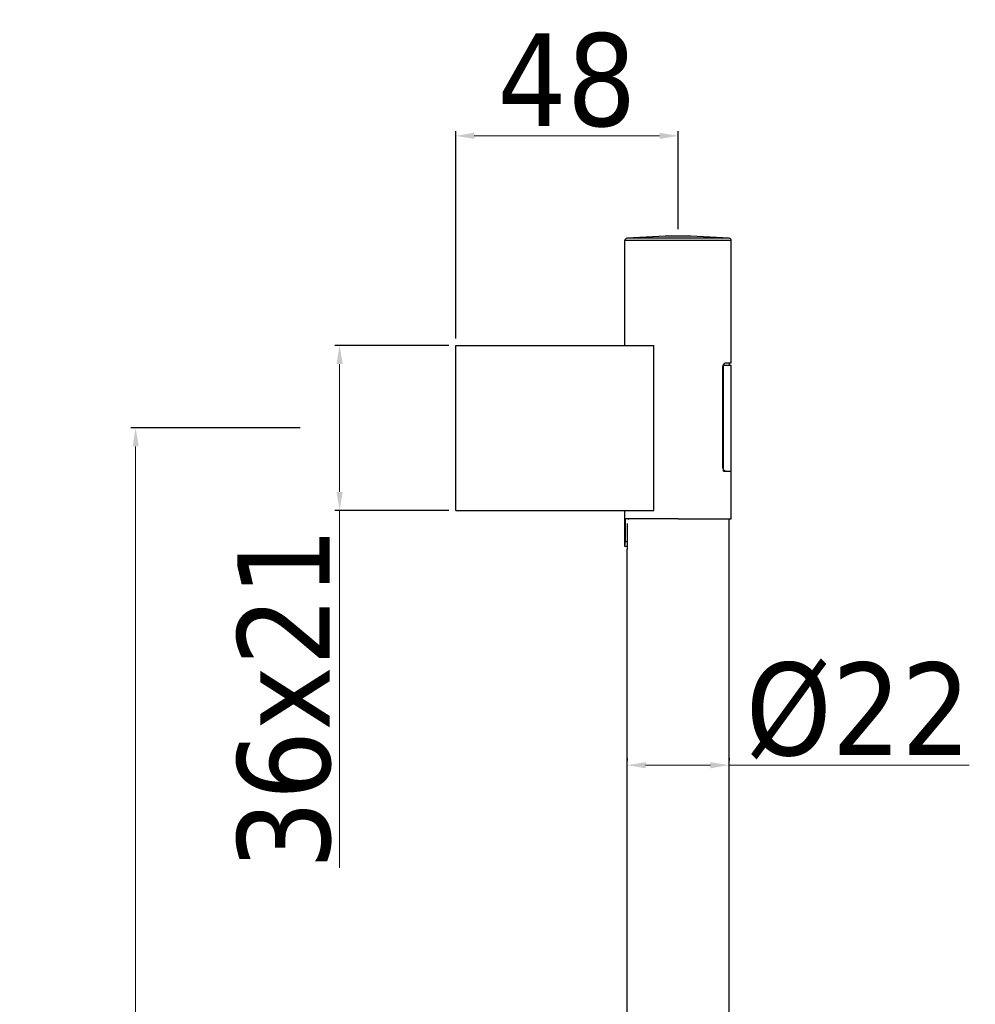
# Model space of a CAD drawing. Extents: x -559 to 3392, y -747 to 867.
# Tile 29 of 29: x 3023 to 3229, y -181 to 31. Entities that reach past the tile are written whole.
import ezdxf

# ---------------------------------------------------------------- set-up
doc = ezdxf.new("R2010")
doc.units = 0
doc.header["$LTSCALE"] = 2
doc.header["$MEASUREMENT"] = 0
doc.layers.get('DEFPOINTS').update_dxf_attribs({"linetype": 'CONTINUOUS'})
doc.layers.add('02___PRT_ALL_AXES', color=7, linetype='CONTINUOUS')
doc.layers.add('OGGETTO', color=7, linetype='CONTINUOUS', lineweight=25)
doc.styles.add('ISO', font='tahoma.ttf')
doc.dimstyles.new('ISO-25', dxfattribs={"dimtxt": 20, "dimasz": 4, "dimexe": 1, "dimexo": 1.5, "dimgap": 1.5, "dimtad": 1, "dimdec": 0, "dimtxsty": 'ISO', "dimcen": 2.5, "dimclrd": 7, "dimclre": 7, "dimclrt": 7, "dimadec": 0, "dimazin": 0, "dimtfac": 1, "dimtdec": 0, "dimtmove": 0, "dimatfit": 3, "dimfxl": 1, "dimlwd": 13, "dimarcsym": 0})

# ---------------------------------------------------------------- blocks, each defined once
blk = doc.blocks.new('*D55')
at = {"layer": 'DEFPOINTS', "color": 0, "transparency": 16777216}
for p in [(3084.93, -56.77), (3047.9, -705.97), (3117.01, -705.97)]:
    blk.add_point(p, dxfattribs=at)
at = {"layer": 'OGGETTO', "color": 7, "lineweight": -2, "transparency": 16777216}
for p, q in [((3083.43, -56.77), (3046.9, -56.77)), ((3115.51, -705.97), (3046.9, -705.97))]:
    blk.add_line(p, q, dxfattribs=at)
at = {"layer": 'OGGETTO', "color": 7, "lineweight": 13, "transparency": 16777216}
blk.add_line((3047.9, -60.77), (3047.9, -701.97), dxfattribs=at)
at = {"layer": 'OGGETTO', "color": 7, "transparency": 16777216}
for points in [[(3047.24, -60.77), (3048.57, -60.77), (3047.9, -56.77)], [(3047.24, -701.97), (3048.57, -701.97), (3047.9, -705.97)]]:
    blk.add_solid(points, dxfattribs=at)
at = {"layer": 'OGGETTO', "color": 7, "transparency": 16777216, "insert": (3035.99, -381.37), "char_height": 20, "attachment_point": 5, "rotation": 90, "style": 'ISO'}
blk.add_mtext('650', dxfattribs=at)
blk = doc.blocks.new('*D56')
at = {"layer": 'DEFPOINTS', "color": 0, "transparency": 16777216}
for p in [(3165.01, 6.29), (3165.01, -15.37), (3117.01, -38.97)]:
    blk.add_point(p, dxfattribs=at)
at = {"layer": 'OGGETTO', "color": 7, "lineweight": -2, "transparency": 16777216}
for p, q in [((3117.01, -37.47), (3117.01, 7.29)), ((3165.01, -13.87), (3165.01, 7.29))]:
    blk.add_line(p, q, dxfattribs=at)
at = {"layer": 'OGGETTO', "color": 7, "lineweight": 13, "transparency": 16777216}
blk.add_line((3121.01, 6.29), (3161.01, 6.29), dxfattribs=at)
at = {"layer": 'OGGETTO', "color": 7, "transparency": 16777216}
for points in [[(3121.01, 6.96), (3121.01, 5.62), (3117.01, 6.29)], [(3161.01, 6.96), (3161.01, 5.62), (3165.01, 6.29)]]:
    blk.add_solid(points, dxfattribs=at)
at = {"layer": 'OGGETTO', "color": 7, "transparency": 16777216, "insert": (3141.01, 18.25), "char_height": 20, "attachment_point": 5, "style": 'ISO'}
blk.add_mtext('48', dxfattribs=at)
blk = doc.blocks.new('*D52')
at = {"layer": 'DEFPOINTS', "color": 0, "transparency": 16777216}
for p in [(3154.01, -129.58), (3176.01, -129.58), (3176.01, -129.58)]:
    blk.add_point(p, dxfattribs=at)
at = {"layer": 'OGGETTO', "color": 7, "lineweight": -2, "transparency": 16777216}
for p, q in [((3154.01, -128.08), (3154.01, -128.58)), ((3176.01, -128.08), (3176.01, -128.58))]:
    blk.add_line(p, q, dxfattribs=at)
at = {"layer": 'OGGETTO', "color": 7, "lineweight": 13, "transparency": 16777216}
for p, q in [((3158.01, -129.58), (3172.01, -129.58)), ((3176.01, -129.58), (3227.83, -129.58))]:
    blk.add_line(p, q, dxfattribs=at)
at = {"layer": 'OGGETTO', "color": 7, "transparency": 16777216}
for points in [[(3158.01, -128.92), (3158.01, -130.25), (3154.01, -129.58)], [(3172.01, -128.92), (3172.01, -130.25), (3176.01, -129.58)]]:
    blk.add_solid(points, dxfattribs=at)
at = {"layer": 'OGGETTO', "color": 7, "transparency": 16777216, "insert": (3203.92, -117.88), "char_height": 20, "attachment_point": 5, "style": 'ISO'}
blk.add_mtext('%%C22', dxfattribs=at)
blk = doc.blocks.new('*D62')
at = {"layer": 'DEFPOINTS', "color": 0, "transparency": 16777216}
for p in [(3117.01, -38.97), (3091.94, -74.57), (3117.01, -74.57)]:
    blk.add_point(p, dxfattribs=at)
at = {"layer": 'OGGETTO', "color": 7, "lineweight": -2, "transparency": 16777216}
for p, q in [((3115.51, -38.97), (3090.94, -38.97)), ((3115.51, -74.57), (3090.94, -74.57))]:
    blk.add_line(p, q, dxfattribs=at)
at = {"layer": 'OGGETTO', "color": 7, "lineweight": 13, "transparency": 16777216}
for p, q in [((3091.94, -42.97), (3091.94, -70.57)), ((3091.94, -74.57), (3091.94, -151.73))]:
    blk.add_line(p, q, dxfattribs=at)
at = {"layer": 'OGGETTO', "color": 7, "transparency": 16777216}
for points in [[(3091.27, -42.97), (3092.61, -42.97), (3091.94, -38.97)], [(3091.27, -70.57), (3092.61, -70.57), (3091.94, -74.57)]]:
    blk.add_solid(points, dxfattribs=at)
at = {"layer": 'OGGETTO', "color": 7, "transparency": 16777216, "insert": (3080.02, -115.15), "char_height": 20, "attachment_point": 5, "rotation": 90, "style": 'ISO'}
blk.add_mtext('36x21', dxfattribs=at)

msp = doc.modelspace()

# ---------------------------------------------------------------- linework, layer by layer
at = {"layer": '02___PRT_ALL_AXES', "color": 7, "linetype": 'Continuous'}
for p, q in [((3153.51, -38.97), (3153.51, -16.33)), ((3176.51, -16.33), (3153.51, -16.33)), ((3176.05, -15.83), (3153.97, -15.83)), ((3176.51, -42.72), (3176.51, -16.33)), ((3117.01, -74.57), (3117.01, -38.97)), ((3117.01, -38.97), (3159.8, -38.97)), ((3159.8, -74.57), (3159.8, -38.97)), ((3174.69, -65.12), (3174.69, -43.72)), ((3174.78, -43.22), (3176.51, -43.22)), ((3174.82, -66.12), (3174.82, -43.22)), ((3175.27, -42.72), (3176.51, -42.72)), ((3176.01, -42.72), (3176.01, -43.22)), ((3176.51, -76.37), (3176.51, -43.22)), ((3174.82, -66.12), (3176.51, -66.12)), ((3175.27, -66.12), (3176.51, -66.12)), ((3117.01, -74.57), (3159.8, -74.57)), ((3153.51, -82.37), (3153.51, -74.57)), ((3165.01, -76.37), (3153.57, -76.37)), ((3153.57, -76.37), (3153.57, -81.37)), ((3165.01, -76.37), (3176.51, -76.37)), ((3176.01, -270.88), (3176.01, -76.37)), ((3154.11, -82.97), (3154.11, -77.37)), ((3154.11, -82.37), (3153.51, -82.37)), ((3154.11, -81.37), (3153.57, -81.37)), ((3154.01, -270.88), (3154.01, -82.97)), ((3154.01, -82.97), (3154.11, -82.97))]:
    msp.add_line(p, q, dxfattribs=at)
for points in [[(3174.69, -43.72), (3174.7, -43.64), (3174.7, -43.56), (3174.71, -43.48), (3174.73, -43.4), (3174.75, -43.32), (3174.77, -43.24)], [(3174.77, -43.24), (3174.8, -43.17), (3174.83, -43.1), (3174.87, -43.03), (3174.9, -42.97), (3174.94, -42.92), (3174.99, -42.87), (3175.03, -42.83), (3175.08, -42.79), (3175.12, -42.76), (3175.17, -42.74), (3175.22, -42.73), (3175.27, -42.72)], [(3175.27, -66.12), (3175.22, -66.12), (3175.17, -66.11), (3175.12, -66.09), (3175.08, -66.06), (3175.03, -66.02), (3174.99, -65.98), (3174.94, -65.93), (3174.9, -65.87), (3174.87, -65.81), (3174.83, -65.75), (3174.8, -65.68), (3174.77, -65.6), (3174.75, -65.53), (3174.73, -65.45), (3174.71, -65.36), (3174.7, -65.28), (3174.7, -65.2), (3174.69, -65.12)], [(3153.51, -82.37), (3153.51, -82.37), (3153.52, -82.36), (3153.52, -82.34), (3153.52, -82.31), (3153.53, -82.28), (3153.53, -82.24), (3153.54, -82.19), (3153.54, -82.14), (3153.55, -82.08), (3153.55, -82.02), (3153.56, -81.95), (3153.56, -81.87), (3153.56, -81.8), (3153.57, -81.71), (3153.57, -81.63), (3153.57, -81.55), (3153.57, -81.46), (3153.57, -81.37)]]:
    msp.add_lwpolyline(points, dxfattribs=at)
for centre, radius, start, end in [((3154.01, -16.33), 0.5, 94.7802, 180), ((3165.01, -147.87), 132.5, 85.2198, 94.7802), ((3176.01, -16.33), 0.5, 0, 85.2198)]:
    msp.add_arc(centre, radius, start, end, dxfattribs=at)
at = {"layer": '02___PRT_ALL_AXES', "color": 7, "linetype": 'Continuous', "extrusion": (0, 0, -1)}
msp.add_ellipse((3165.01, -78.87), major_axis=(0, -11), ratio=1, start_param=1.785652, end_param=1.800073, dxfattribs=at)

# ---------------------------------------------------------------- dimensions: what is measured, and where the dimension line sits
at = {"layer": 'OGGETTO'}
dim = msp.add_linear_dim(base=(3165.01, 6.29), p1=(3117.01, -38.97), p2=(3165.01, -15.37), dimstyle='ISO-25', dxfattribs=at)
dim.commit()
dim.dimension.update_dxf_attribs({"geometry": '*D56', "text_midpoint": (3141.01, 18.25)})
for base, p1, p2, text, picture, middle in [((3091.94, -74.57), (3117.01, -38.97), (3117.01, -74.57), '<>x21', '*D62', (3080.02, -115.15)), ((3047.9, -705.97), (3084.93, -56.77), (3117.01, -705.97), '650', '*D55', (3035.99, -381.37))]:
    dim = msp.add_linear_dim(base=base, p1=p1, p2=p2, angle=90, text=text, dimstyle='ISO-25', dxfattribs=at)
    dim.commit()
    dim.dimension.update_dxf_attribs({"geometry": picture, "text_midpoint": middle})
dim = msp.add_linear_dim(base=(3176.01, -129.58), p1=(3154.01, -129.58), p2=(3176.01, -129.58), text='%%C<>', dimstyle='ISO-25', dxfattribs=at)
dim.commit()
dim.dimension.update_dxf_attribs({"geometry": '*D52', "text_midpoint": (3203.92, -117.88)})

doc.saveas('drawing.dxf')
